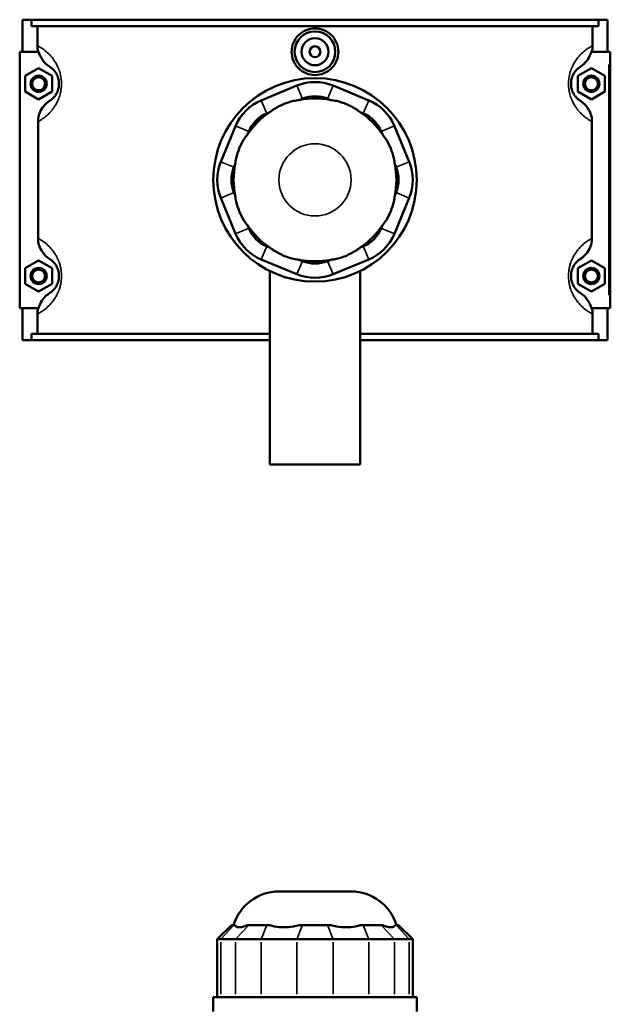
# Model space of a CAD drawing. Header units: inches. Extents: x -2.2 to 49.9, y -1.8 to 49.3.
# Tile 7 of 10: x 15 to 23.6, y 23.8 to 38.1. Entities that reach past the tile are written whole.
import ezdxf

# ---------------------------------------------------------------- set-up
doc = ezdxf.new("R2010")
doc.units = ezdxf.units.IN
doc.header["$MEASUREMENT"] = 0
doc.layers.add('Visible (ANSI)', color=7, linetype='Continuous', lineweight=50)
doc.layers.add('Visible Narrow (ANSI)', color=7, linetype='Continuous', lineweight=35)

msp = doc.modelspace()

# ---------------------------------------------------------------- linework, layer by layer
at = {"layer": 'Visible (ANSI)'}
for p, q in [((15.026, 38.0868), (15.026, 37.6218)), ((15.026, 38.0868), (15.1602, 38.0868)), ((15.1602, 38.0868), (23.3919, 38.0868)), ((15.1602, 37.9938), (15.1602, 38.0868)), ((23.3919, 38.0868), (23.3919, 37.9938)), ((23.3919, 38.0868), (23.526, 38.0868)), ((23.526, 38.0868), (23.526, 37.6218)), ((23.3919, 37.9938), (15.1602, 37.9938)), ((15.2444, 37.7107), (15.2444, 37.9938)), ((23.3076, 37.7107), (23.3076, 37.9938)), ((15.2636, 37.6218), (14.9867, 37.6218)), ((14.9867, 37.6218), (14.9867, 33.9018)), ((23.2885, 37.6218), (23.5457, 37.6218)), ((23.5457, 37.6218), (23.5654, 37.6218)), ((23.5654, 33.9018), (23.5654, 37.6218)), ((15.0654, 37.2704), (15.2623, 37.3841)), ((15.2623, 37.3841), (15.4591, 37.2704)), ((23.2898, 37.3841), (23.093, 37.2704)), ((23.4867, 37.2704), (23.2898, 37.3841)), ((15.0654, 37.0431), (15.0654, 37.2704)), ((15.4591, 37.2704), (15.4591, 37.0431)), ((23.093, 37.2704), (23.093, 37.0431)), ((23.4867, 37.0431), (23.4867, 37.2704)), ((15.2623, 36.9295), (15.0654, 37.0431)), ((15.4591, 37.0431), (15.2623, 36.9295)), ((19.0131, 37.13), (18.4945, 36.9151)), ((20.0576, 36.9151), (19.5389, 37.13)), ((23.093, 37.0431), (23.2898, 36.9295)), ((23.2898, 36.9295), (23.4867, 37.0431)), ((19.0476, 36.9212), (19.092, 36.9395)), ((19.4601, 36.9395), (19.5045, 36.9212)), ((18.5734, 36.7247), (18.6178, 36.7431)), ((19.9343, 36.7431), (19.9787, 36.7247)), ((15.253, 36.6075), (15.253, 34.9161)), ((23.2991, 34.9161), (23.2991, 36.6075)), ((18.1227, 36.5433), (17.9079, 36.0247)), ((18.2947, 36.4201), (18.3131, 36.4645)), ((20.239, 36.4645), (20.2574, 36.4201)), ((20.6442, 36.0247), (20.4294, 36.5433)), ((18.0983, 35.9458), (18.1167, 35.9902)), ((20.4354, 35.9902), (20.4538, 35.9458)), ((17.9079, 35.4989), (18.1227, 34.9803)), ((18.1167, 35.5334), (18.0983, 35.5778)), ((20.4294, 34.9803), (20.6442, 35.4989)), ((20.4538, 35.5778), (20.4354, 35.5334)), ((18.3131, 35.0591), (18.2947, 35.1035)), ((20.2574, 35.1035), (20.239, 35.0591)), ((18.6178, 34.7805), (18.5734, 34.7989)), ((19.9787, 34.7989), (19.9343, 34.7805)), ((15.0654, 34.4804), (15.2623, 34.5941)), ((15.2623, 34.5941), (15.4591, 34.4804)), ((18.4945, 34.6085), (19.0131, 34.3936)), ((19.092, 34.584), (19.0476, 34.6024)), ((19.5045, 34.6024), (19.4601, 34.584)), ((19.5389, 34.3936), (20.0576, 34.6085)), ((23.2898, 34.5941), (23.093, 34.4804)), ((23.4867, 34.4804), (23.2898, 34.5941)), ((15.0654, 34.2531), (15.0654, 34.4804)), ((15.4591, 34.4804), (15.4591, 34.2531)), ((23.093, 34.4804), (23.093, 34.2531)), ((23.4867, 34.2531), (23.4867, 34.4804)), ((18.6205, 34.4382), (18.6205, 31.6318)), ((19.9316, 34.4382), (19.9316, 31.6318)), ((15.2623, 34.1395), (15.0654, 34.2531)), ((15.4591, 34.2531), (15.2623, 34.1395)), ((23.093, 34.2531), (23.2898, 34.1395)), ((23.2898, 34.1395), (23.4867, 34.2531)), ((14.9867, 33.9018), (15.2636, 33.9018)), ((15.026, 33.9018), (15.026, 33.4368)), ((23.5457, 33.9018), (23.2885, 33.9018)), ((23.526, 33.9018), (23.526, 33.4368)), ((23.5654, 33.9018), (23.5457, 33.9018)), ((15.2444, 33.5298), (15.2444, 33.8129)), ((23.3076, 33.5298), (23.3076, 33.8129)), ((18.6205, 33.5298), (15.1602, 33.5298)), ((15.1602, 33.4368), (15.1602, 33.5298)), ((23.3919, 33.5298), (19.9316, 33.5298)), ((23.3919, 33.5298), (23.3919, 33.4368)), ((15.1602, 33.4368), (15.026, 33.4368)), ((15.1602, 33.4368), (18.6205, 33.4368)), ((19.9316, 33.4368), (23.3919, 33.4368)), ((23.526, 33.4368), (23.3919, 33.4368)), ((18.6205, 31.6318), (19.9316, 31.6318)), ((18.7519, 25.4342), (19.8002, 25.4342)), ((18.0617, 24.9463), (17.8556, 24.7402)), ((18.0617, 24.9463), (18.0983, 24.9463)), ((18.1167, 24.9463), (18.0983, 24.9463)), ((18.3131, 24.9463), (18.2947, 24.9463)), ((18.3131, 24.9463), (18.5734, 24.9463)), ((18.6178, 24.9463), (18.5734, 24.9463)), ((19.092, 24.9463), (19.0476, 24.9463)), ((19.092, 24.9463), (19.4601, 24.9463)), ((19.5045, 24.9463), (19.4601, 24.9463)), ((19.9787, 24.9463), (19.9343, 24.9463)), ((19.9787, 24.9463), (20.239, 24.9463)), ((20.2574, 24.9463), (20.239, 24.9463)), ((20.4538, 24.9463), (20.4354, 24.9463)), ((20.4538, 24.9463), (20.4904, 24.9463)), ((20.4904, 24.9463), (20.6965, 24.7402)), ((17.9079, 24.7402), (17.8556, 24.7402)), ((17.8556, 24.7402), (17.8556, 23.9008)), ((17.9079, 24.7402), (18.1227, 24.7402)), ((18.4945, 24.7402), (18.1227, 24.7402)), ((18.4945, 24.7402), (19.0131, 24.7402)), ((19.5389, 24.7402), (19.0131, 24.7402)), ((19.5389, 24.7402), (20.0576, 24.7402)), ((20.4294, 24.7402), (20.0576, 24.7402)), ((20.4294, 24.7402), (20.6442, 24.7402)), ((20.6965, 24.7402), (20.6442, 24.7402)), ((20.6965, 24.7402), (20.6965, 23.9008)), ((20.7531, 23.9008), (17.799, 23.9008)), ((17.799, 23.6917), (17.799, 23.9008)), ((20.7531, 23.6917), (20.7531, 23.9008))]:
    msp.add_line(p, q, dxfattribs=at)
for centre, radius in [((19.276, 37.6218), 0.2953), ((19.276, 37.6218), 0.1969), ((19.276, 37.6218), 0.0787), ((15.2623, 37.1568), 0.1181), ((15.2623, 37.1568), 0.0945), ((19.276, 35.7618), 1.4771), ((23.2898, 37.1568), 0.1181), ((23.2898, 37.1568), 0.0945), ((15.2623, 34.3668), 0.1181), ((15.2623, 34.3668), 0.0945), ((23.2898, 34.3668), 0.1181), ((23.2898, 34.3668), 0.0945)]:
    msp.add_circle(centre, radius, dxfattribs=at)
for centre, radius, start, end in [((19.276, 36.4952), 0.687, 67.5, 112.5), ((18.7574, 36.2804), 0.687, 112.5, 157.5), ((19.276, 35.7618), 1.1817, 78.85363, 101.14637), ((19.276, 36.4952), 0.4809, 67.5, 112.5), ((19.7947, 36.2804), 0.687, 22.5, 67.5), ((19.276, 35.7618), 1.1817, 123.85363, 146.14637), ((19.276, 35.7618), 1.1817, 33.85363, 56.14637), ((18.7574, 36.2804), 0.4809, 112.5, 157.5), ((19.7947, 36.2804), 0.4809, 22.5, 67.5), ((18.5426, 35.7618), 0.687, 157.5, 202.5), ((20.0095, 35.7618), 0.687, 337.5, 22.5), ((18.5426, 35.7618), 0.4809, 157.5, 202.5), ((19.276, 35.7618), 1.1817, 168.85363, 191.14637), ((19.276, 35.7618), 1.1817, 348.85363, 11.14637), ((20.0095, 35.7618), 0.4809, 337.5, 22.5), ((19.276, 35.7618), 1.1817, 213.85363, 236.14637), ((18.7574, 35.2432), 0.4809, 202.5, 247.5), ((19.276, 35.7618), 1.1817, 303.85363, 326.14637), ((19.7947, 35.2432), 0.4809, 292.5, 337.5), ((18.7574, 35.2432), 0.687, 202.5, 247.5), ((19.7947, 35.2432), 0.687, 292.5, 337.5), ((19.276, 35.7618), 1.1817, 258.85363, 281.14637), ((19.276, 35.0283), 0.4809, 247.5, 292.5), ((19.276, 35.0283), 0.687, 247.5, 292.5), ((18.7519, 24.7472), 0.687, 90, 163.15289), ((19.8002, 24.7472), 0.687, 16.84711, 90)]:
    msp.add_arc(centre, radius, start, end, dxfattribs=at)
for points, knots in [([(19.6158, 37.6218), (19.6158, 37.5792), (19.6072, 37.5337), (19.5724, 37.4503), (19.5462, 37.4122), (19.4858, 37.3522), (19.4477, 37.3262), (19.3641, 37.2918), (19.3186, 37.2833), (19.2335, 37.2833), (19.188, 37.2918), (19.1044, 37.3262), (19.0663, 37.3522), (19.0059, 37.4122), (18.9797, 37.4503), (18.9449, 37.5337), (18.9363, 37.5792), (18.9363, 37.6644), (18.9449, 37.7098), (18.9797, 37.7933), (19.0059, 37.8314), (19.0663, 37.8914), (19.1044, 37.9174), (19.188, 37.9518), (19.2335, 37.9603), (19.3186, 37.9603), (19.3641, 37.9518), (19.4477, 37.9174), (19.4858, 37.8914), (19.5462, 37.8314), (19.5724, 37.7933), (19.6072, 37.7098), (19.6158, 37.6644), (19.6158, 37.6218)], [0, 0, 0, 0, 0.3247547, 0.3247547, 0.6495095, 0.6495095, 0.9739947, 0.9739947, 1.29848, 1.29848, 1.6229653, 1.6229653, 1.9474506, 1.9474506, 2.2722053, 2.2722053, 2.59696, 2.59696, 2.9217148, 2.9217148, 3.2464695, 3.2464695, 3.5709548, 3.5709548, 3.8954401, 3.8954401, 4.2199253, 4.2199253, 4.5444106, 4.5444106, 4.8691653, 4.8691653, 5.1939201, 5.1939201, 5.1939201, 5.1939201]), ([(15.2636, 37.6218), (15.268, 37.6043), (15.2737, 37.5873), (15.2904, 37.548), (15.3023, 37.5264), (15.3442, 37.4661), (15.3799, 37.432), (15.4211, 37.4057)], [-0.69705085, -0.69705085, -0.69705085, -0.69705085, -0.55966229, -0.55966229, -0.37198583, -0.37198583, 0, 0, 0, 0]), ([(23.131, 37.4057), (23.1533, 37.42), (23.174, 37.4365), (23.2118, 37.474), (23.2288, 37.4949), (23.2638, 37.5496), (23.2792, 37.5848), (23.2885, 37.6218)], [-0.74775543, -0.74775543, -0.74775543, -0.74775543, -0.54648504, -0.54648504, -0.34237007, -0.34237007, -0.05129101, -0.05129101, -0.05129101, -0.05129101]), ([(15.4211, 37.4057), (15.4278, 37.4014), (15.4352, 37.3964), (15.4522, 37.3832), (15.462, 37.3748), (15.481, 37.3555), (15.4901, 37.3453), (15.5064, 37.3233), (15.5136, 37.3124), (15.5252, 37.2915), (15.5296, 37.2825), (15.5385, 37.2617), (15.5429, 37.2497), (15.5491, 37.2277), (15.5513, 37.2182), (15.5548, 37.1981), (15.5561, 37.1876), (15.5573, 37.1702), (15.5575, 37.1635), (15.5575, 37.1568), (15.5575, 37.1501), (15.5573, 37.1434), (15.5561, 37.126), (15.5548, 37.1155), (15.5513, 37.0954), (15.5491, 37.0859), (15.5429, 37.0639), (15.5385, 37.0519), (15.5296, 37.0311), (15.5252, 37.0221), (15.5136, 37.0012), (15.5064, 36.9903), (15.4901, 36.9683), (15.481, 36.9581), (15.462, 36.9388), (15.4522, 36.9304), (15.4352, 36.9172), (15.4278, 36.9122), (15.4211, 36.9079)], [0.996893, 0.996893, 0.996893, 0.996893, 1.4695156, 1.4695156, 2.0058343, 2.0058343, 2.456951, 2.456951, 2.8083802, 2.8083802, 3.0391119, 3.0391119, 3.2957948, 3.2957948, 3.4716858, 3.4716858, 3.6512888, 3.6512888, 3.761611, 3.761611, 3.761611, 3.8719331, 3.8719331, 4.0515362, 4.0515362, 4.2274272, 4.2274272, 4.4841101, 4.4841101, 4.7148417, 4.7148417, 5.0662709, 5.0662709, 5.5173876, 5.5173876, 6.0537063, 6.0537063, 6.526329, 6.526329, 6.526329, 6.526329]), ([(23.131, 36.9079), (23.1243, 36.9122), (23.1169, 36.9172), (23.0999, 36.9304), (23.0901, 36.9388), (23.0711, 36.9581), (23.062, 36.9683), (23.0457, 36.9903), (23.0384, 37.0012), (23.0269, 37.0221), (23.0224, 37.0311), (23.0136, 37.0519), (23.0092, 37.0639), (23.003, 37.0859), (23.0008, 37.0954), (22.9973, 37.1155), (22.996, 37.126), (22.9948, 37.1434), (22.9945, 37.1501), (22.9945, 37.1568), (22.9945, 37.1635), (22.9948, 37.1702), (22.996, 37.1876), (22.9973, 37.1981), (23.0008, 37.2182), (23.003, 37.2277), (23.0092, 37.2497), (23.0136, 37.2617), (23.0224, 37.2825), (23.0269, 37.2915), (23.0384, 37.3124), (23.0457, 37.3233), (23.062, 37.3453), (23.0711, 37.3555), (23.0901, 37.3748), (23.0999, 37.3832), (23.1169, 37.3964), (23.1243, 37.4014), (23.131, 37.4057)], [0.9968918, 0.9968918, 0.9968918, 0.9968918, 1.4695149, 1.4695149, 2.0058335, 2.0058335, 2.4569501, 2.4569501, 2.8083792, 2.8083792, 3.0391107, 3.0391107, 3.2957936, 3.2957936, 3.4716845, 3.4716845, 3.6512876, 3.6512876, 3.7616097, 3.7616097, 3.7616097, 3.8719319, 3.8719319, 4.0515349, 4.0515349, 4.2274259, 4.2274259, 4.4841088, 4.4841088, 4.7148403, 4.7148403, 5.0662694, 5.0662694, 5.517386, 5.517386, 6.0537046, 6.0537046, 6.5263277, 6.5263277, 6.5263277, 6.5263277]), ([(15.4211, 36.9079), (15.3894, 36.8877), (15.361, 36.8628), (15.3122, 36.8049), (15.2924, 36.772), (15.2617, 36.6955), (15.253, 36.6517), (15.253, 36.6075)], [-0.91345605, -0.91345605, -0.91345605, -0.91345605, -0.62787555, -0.62787555, -0.33730044, -0.33730044, 0, 0, 0, 0]), ([(19.0476, 36.9212), (19.0198, 36.918), (18.9911, 36.9133), (18.9132, 36.8958), (18.8641, 36.8798), (18.8205, 36.8617), (18.7768, 36.8436), (18.7308, 36.8202), (18.6633, 36.7775), (18.6396, 36.7605), (18.6178, 36.7431)], [-0.5693984, -0.5693984, -0.5693984, -0.5693984, -0.3600644, -0.3600644, 0, 0, 0, 0.3600644, 0.3600644, 0.5693984, 0.5693984, 0.5693984, 0.5693984]), ([(19.9343, 36.7431), (19.9125, 36.7605), (19.8888, 36.7775), (19.8213, 36.8202), (19.7753, 36.8436), (19.7316, 36.8617), (19.688, 36.8798), (19.6389, 36.8958), (19.561, 36.9133), (19.5323, 36.918), (19.5045, 36.9212)], [-0.5693984, -0.5693984, -0.5693984, -0.5693984, -0.3600644, -0.3600644, 0, 0, 0, 0.3600644, 0.3600644, 0.5693984, 0.5693984, 0.5693984, 0.5693984]), ([(23.2991, 36.6075), (23.2991, 36.6431), (23.2935, 36.6786), (23.2718, 36.7463), (23.2559, 36.7783), (23.2079, 36.8475), (23.1722, 36.8816), (23.131, 36.9079)], [-0.91442288, -0.91442288, -0.91442288, -0.91442288, -0.64238961, -0.64238961, -0.37198583, -0.37198583, 0, 0, 0, 0]), ([(18.2947, 36.4201), (18.2773, 36.3982), (18.2603, 36.3745), (18.2176, 36.307), (18.1942, 36.261), (18.1762, 36.2174), (18.1581, 36.1737), (18.1421, 36.1247), (18.1246, 36.0467), (18.1198, 36.018), (18.1167, 35.9902)], [-0.5693984, -0.5693984, -0.5693984, -0.5693984, -0.3600644, -0.3600644, 0, 0, 0, 0.3600644, 0.3600644, 0.5693984, 0.5693984, 0.5693984, 0.5693984]), ([(20.4354, 35.9902), (20.4323, 36.018), (20.4275, 36.0467), (20.41, 36.1247), (20.394, 36.1737), (20.3759, 36.2174), (20.3578, 36.261), (20.3345, 36.307), (20.2917, 36.3745), (20.2748, 36.3982), (20.2574, 36.4201)], [-0.5693984, -0.5693984, -0.5693984, -0.5693984, -0.3600644, -0.3600644, 0, 0, 0, 0.3600644, 0.3600644, 0.5693984, 0.5693984, 0.5693984, 0.5693984]), ([(18.1167, 35.5334), (18.1198, 35.5056), (18.1246, 35.4768), (18.1421, 35.3989), (18.1581, 35.3499), (18.1762, 35.3062), (18.1942, 35.2626), (18.2176, 35.2166), (18.2603, 35.1491), (18.2773, 35.1254), (18.2947, 35.1035)], [-0.5693984, -0.5693984, -0.5693984, -0.5693984, -0.3600644, -0.3600644, 0, 0, 0, 0.3600644, 0.3600644, 0.5693984, 0.5693984, 0.5693984, 0.5693984]), ([(20.2574, 35.1035), (20.2748, 35.1254), (20.2917, 35.1491), (20.3345, 35.2166), (20.3578, 35.2626), (20.3759, 35.3062), (20.394, 35.3499), (20.41, 35.3989), (20.4275, 35.4768), (20.4323, 35.5056), (20.4354, 35.5334)], [-0.5693984, -0.5693984, -0.5693984, -0.5693984, -0.3600644, -0.3600644, 0, 0, 0, 0.3600644, 0.3600644, 0.5693984, 0.5693984, 0.5693984, 0.5693984]), ([(15.253, 34.9161), (15.253, 34.8804), (15.2586, 34.845), (15.2803, 34.7773), (15.2961, 34.7453), (15.3442, 34.6761), (15.3799, 34.642), (15.4211, 34.6157)], [-0.91442288, -0.91442288, -0.91442288, -0.91442288, -0.64238961, -0.64238961, -0.37198583, -0.37198583, 0, 0, 0, 0]), ([(23.131, 34.6157), (23.1627, 34.6359), (23.1911, 34.6608), (23.2398, 34.7187), (23.2597, 34.7515), (23.2904, 34.828), (23.2991, 34.8718), (23.2991, 34.9161)], [-0.91345605, -0.91345605, -0.91345605, -0.91345605, -0.62787555, -0.62787555, -0.33730044, -0.33730044, 0, 0, 0, 0]), ([(18.6178, 34.7805), (18.6396, 34.763), (18.6633, 34.7461), (18.7308, 34.7034), (18.7768, 34.68), (18.8205, 34.6619), (18.8641, 34.6438), (18.9132, 34.6278), (18.9911, 34.6103), (19.0198, 34.6056), (19.0476, 34.6024)], [-0.5693984, -0.5693984, -0.5693984, -0.5693984, -0.3600644, -0.3600644, 0, 0, 0, 0.3600644, 0.3600644, 0.5693984, 0.5693984, 0.5693984, 0.5693984]), ([(19.5045, 34.6024), (19.5323, 34.6056), (19.561, 34.6103), (19.6389, 34.6278), (19.688, 34.6438), (19.7316, 34.6619), (19.7753, 34.68), (19.8213, 34.7034), (19.8888, 34.7461), (19.9125, 34.763), (19.9343, 34.7805)], [-0.5693984, -0.5693984, -0.5693984, -0.5693984, -0.3600644, -0.3600644, 0, 0, 0, 0.3600644, 0.3600644, 0.5693984, 0.5693984, 0.5693984, 0.5693984]), ([(15.4211, 34.6157), (15.4278, 34.6114), (15.4352, 34.6064), (15.4522, 34.5932), (15.462, 34.5848), (15.481, 34.5655), (15.4901, 34.5553), (15.5064, 34.5333), (15.5136, 34.5224), (15.5252, 34.5015), (15.5296, 34.4925), (15.5385, 34.4717), (15.5429, 34.4597), (15.5491, 34.4377), (15.5513, 34.4282), (15.5548, 34.4081), (15.5561, 34.3976), (15.5573, 34.3802), (15.5575, 34.3735), (15.5575, 34.3668), (15.5575, 34.3601), (15.5573, 34.3534), (15.5561, 34.336), (15.5548, 34.3255), (15.5513, 34.3054), (15.5491, 34.2959), (15.5429, 34.2739), (15.5385, 34.2619), (15.5296, 34.2411), (15.5252, 34.2321), (15.5136, 34.2112), (15.5064, 34.2003), (15.4901, 34.1783), (15.481, 34.1681), (15.462, 34.1488), (15.4522, 34.1404), (15.4352, 34.1272), (15.4278, 34.1222), (15.4211, 34.1179)], [0.996893, 0.996893, 0.996893, 0.996893, 1.4695159, 1.4695159, 2.0058345, 2.0058345, 2.4569512, 2.4569512, 2.8083803, 2.8083803, 3.0391119, 3.0391119, 3.2957948, 3.2957948, 3.4716858, 3.4716858, 3.6512888, 3.6512888, 3.761611, 3.761611, 3.761611, 3.8719331, 3.8719331, 4.0515362, 4.0515362, 4.2274272, 4.2274272, 4.48411, 4.48411, 4.7148416, 4.7148416, 5.0662707, 5.0662707, 5.5173874, 5.5173874, 6.053706, 6.053706, 6.526329, 6.526329, 6.526329, 6.526329]), ([(23.131, 34.1179), (23.1243, 34.1222), (23.1169, 34.1272), (23.0999, 34.1404), (23.0901, 34.1488), (23.0711, 34.1681), (23.062, 34.1783), (23.0457, 34.2003), (23.0384, 34.2112), (23.0269, 34.2321), (23.0224, 34.2411), (23.0136, 34.2619), (23.0092, 34.2739), (23.003, 34.2959), (23.0008, 34.3054), (22.9973, 34.3255), (22.996, 34.336), (22.9948, 34.3534), (22.9945, 34.3601), (22.9945, 34.3668), (22.9945, 34.3735), (22.9948, 34.3802), (22.996, 34.3976), (22.9973, 34.4081), (23.0008, 34.4282), (23.003, 34.4377), (23.0092, 34.4597), (23.0136, 34.4717), (23.0224, 34.4925), (23.0269, 34.5015), (23.0384, 34.5224), (23.0457, 34.5333), (23.062, 34.5553), (23.0711, 34.5655), (23.0901, 34.5848), (23.0999, 34.5932), (23.1169, 34.6064), (23.1243, 34.6114), (23.131, 34.6157)], [0.9963729, 0.9963729, 0.9963729, 0.9963729, 1.4690015, 1.4690015, 2.0053189, 2.0053189, 2.4564348, 2.4564348, 2.8078625, 2.8078625, 3.0385926, 3.0385926, 3.2952752, 3.2952752, 3.4711658, 3.4711658, 3.6507687, 3.6507687, 3.7610909, 3.7610909, 3.7610909, 3.8714131, 3.8714131, 4.051016, 4.051016, 4.2269066, 4.2269066, 4.4835892, 4.4835892, 4.7143193, 4.7143193, 5.065747, 5.065747, 5.5168629, 5.5168629, 6.0531803, 6.0531803, 6.5258089, 6.5258089, 6.5258089, 6.5258089]), ([(15.4211, 34.1179), (15.3988, 34.1036), (15.378, 34.0871), (15.3402, 34.0496), (15.3233, 34.0287), (15.2882, 33.974), (15.2729, 33.9387), (15.2636, 33.9018)], [-0.74775543, -0.74775543, -0.74775543, -0.74775543, -0.54648504, -0.54648504, -0.34237007, -0.34237007, -0.05129101, -0.05129101, -0.05129101, -0.05129101]), ([(23.2885, 33.9018), (23.2841, 33.9192), (23.2784, 33.9363), (23.2617, 33.9756), (23.2498, 33.9972), (23.2079, 34.0575), (23.1722, 34.0916), (23.131, 34.1179)], [-0.69705085, -0.69705085, -0.69705085, -0.69705085, -0.55966229, -0.55966229, -0.37198583, -0.37198583, 0, 0, 0, 0]), ([(18.1167, 24.9463), (18.1198, 24.9386), (18.1246, 24.932), (18.1421, 24.9183), (18.1581, 24.9144), (18.1762, 24.9144), (18.1942, 24.9144), (18.2176, 24.9183), (18.2603, 24.932), (18.2773, 24.9386), (18.2947, 24.9463)], [-0.5693984, -0.5693984, -0.5693984, -0.5693984, -0.3600644, -0.3600644, 0, 0, 0, 0.3600644, 0.3600644, 0.5693984, 0.5693984, 0.5693984, 0.5693984]), ([(18.6178, 24.9463), (18.6396, 24.9386), (18.6633, 24.932), (18.7308, 24.9183), (18.7768, 24.9144), (18.8205, 24.9144), (18.8641, 24.9144), (18.9132, 24.9183), (18.9911, 24.932), (19.0198, 24.9386), (19.0476, 24.9463)], [-0.5693984, -0.5693984, -0.5693984, -0.5693984, -0.3600644, -0.3600644, 0, 0, 0, 0.3600644, 0.3600644, 0.5693984, 0.5693984, 0.5693984, 0.5693984]), ([(19.5045, 24.9463), (19.5323, 24.9386), (19.561, 24.932), (19.6389, 24.9183), (19.688, 24.9144), (19.7316, 24.9144), (19.7753, 24.9144), (19.8213, 24.9183), (19.8888, 24.932), (19.9125, 24.9386), (19.9343, 24.9463)], [-0.5693984, -0.5693984, -0.5693984, -0.5693984, -0.3600644, -0.3600644, 0, 0, 0, 0.3600644, 0.3600644, 0.5693984, 0.5693984, 0.5693984, 0.5693984]), ([(20.2574, 24.9463), (20.2748, 24.9386), (20.2917, 24.932), (20.3345, 24.9183), (20.3578, 24.9144), (20.3759, 24.9144), (20.394, 24.9144), (20.41, 24.9183), (20.4275, 24.932), (20.4323, 24.9386), (20.4354, 24.9463)], [-0.5693984, -0.5693984, -0.5693984, -0.5693984, -0.3600644, -0.3600644, 0, 0, 0, 0.3600644, 0.3600644, 0.5693984, 0.5693984, 0.5693984, 0.5693984])]:
    msp.add_open_spline(points, degree=3, knots=knots, dxfattribs=at)
for points in [[(15.2562, 37.6218), (15.2484, 37.6508), (15.2444, 37.6807), (15.2444, 37.7107)], [(23.3076, 37.7107), (23.3076, 37.6806), (23.3037, 37.6507), (23.2959, 37.6218)], [(15.2444, 33.8129), (15.2444, 33.843), (15.2484, 33.8728), (15.2562, 33.9018)], [(23.2959, 33.9018), (23.3037, 33.8728), (23.3076, 33.8429), (23.3076, 33.8129)]]:
    msp.add_open_spline(points, degree=3, dxfattribs=at)
at = {"layer": 'Visible Narrow (ANSI)'}
for p, q in [((23.5457, 37.4358), (23.5457, 34.0878)), ((19.0881, 36.9491), (19.0171, 37.1204)), ((19.464, 36.9491), (19.535, 37.1204)), ((18.4984, 36.9056), (18.5694, 36.7342)), ((19.9826, 36.7342), (20.0536, 36.9056)), ((18.3036, 36.4684), (18.1322, 36.5394)), ((20.2485, 36.4684), (20.4199, 36.5394)), ((18.0888, 35.9498), (17.9174, 36.0208)), ((20.4633, 35.9498), (20.6347, 36.0208)), ((18.0888, 35.5738), (17.9174, 35.5028)), ((20.4633, 35.5738), (20.6347, 35.5028)), ((18.3036, 35.0552), (18.1322, 34.9842)), ((20.2485, 35.0552), (20.4199, 34.9842)), ((18.5694, 34.7893), (18.4984, 34.618)), ((19.9826, 34.7893), (20.0536, 34.618)), ((19.0881, 34.5745), (19.0171, 34.4031)), ((19.464, 34.5745), (19.535, 34.4031)), ((18.0888, 24.936), (17.9174, 24.7505)), ((18.3036, 24.936), (18.1322, 24.7505)), ((18.5694, 24.936), (18.4984, 24.7505)), ((19.0881, 24.936), (19.0171, 24.7505)), ((19.464, 24.936), (19.535, 24.7505)), ((19.9826, 24.936), (20.0536, 24.7505)), ((20.2485, 24.936), (20.4199, 24.7505)), ((20.4633, 24.936), (20.6347, 24.7505)), ((17.9079, 23.9428), (17.9079, 24.6983)), ((18.1227, 24.6983), (18.1227, 23.9428)), ((18.4945, 23.9428), (18.4945, 24.6983)), ((19.0131, 24.6983), (19.0131, 23.9428)), ((19.5389, 23.9428), (19.5389, 24.6983)), ((20.0576, 24.6983), (20.0576, 23.9428)), ((20.4294, 23.9428), (20.4294, 24.6983)), ((20.6442, 24.6983), (20.6442, 23.9428))]:
    msp.add_line(p, q, dxfattribs=at)
msp.add_circle((19.276, 35.7618), 0.5241, dxfattribs=at)
for points, knots in [([(15.253, 36.6075), (15.2558, 36.609), (15.2585, 36.6105), (15.2801, 36.6226), (15.3011, 36.6355), (15.3456, 36.6671), (15.3687, 36.6852), (15.4136, 36.7269), (15.435, 36.7491), (15.4736, 36.7967), (15.4906, 36.8202), (15.5179, 36.8654), (15.5284, 36.8848), (15.5493, 36.9298), (15.5596, 36.9557), (15.5742, 37.0035), (15.5794, 37.024), (15.5878, 37.0674), (15.5909, 37.0902), (15.5937, 37.1278), (15.5942, 37.1423), (15.5942, 37.1568), (15.5942, 37.1713), (15.5937, 37.1857), (15.5909, 37.2234), (15.5878, 37.2462), (15.5794, 37.2896), (15.5742, 37.3101), (15.5596, 37.3579), (15.5493, 37.3838), (15.5284, 37.4288), (15.5179, 37.4482), (15.4906, 37.4933), (15.4736, 37.5169), (15.435, 37.5645), (15.4136, 37.5867), (15.3687, 37.6284), (15.3456, 37.6465), (15.3011, 37.6781), (15.2801, 37.691), (15.2555, 37.7048), (15.2499, 37.7079), (15.2444, 37.7107)], [-6.72351, -6.72351, -6.72351, -6.72351, -6.6351881, -6.6351881, -6.0537063, -6.0537063, -5.5173876, -5.5173876, -5.0662709, -5.0662709, -4.7148417, -4.7148417, -4.4841101, -4.4841101, -4.2274272, -4.2274272, -4.0515362, -4.0515362, -3.8719331, -3.8719331, -3.761611, -3.761611, -3.761611, -3.6512888, -3.6512888, -3.4716858, -3.4716858, -3.2957948, -3.2957948, -3.0391119, -3.0391119, -2.8083802, -2.8083802, -2.456951, -2.456951, -2.0058343, -2.0058343, -1.4695156, -1.4695156, -0.8880339, -0.8880339, -0.7051461, -0.7051461, -0.7051461, -0.7051461]), ([(23.3076, 37.7107), (23.3022, 37.7079), (23.2966, 37.7048), (23.272, 37.691), (23.251, 37.6781), (23.2065, 37.6465), (23.1834, 37.6284), (23.1385, 37.5867), (23.117, 37.5645), (23.0785, 37.5169), (23.0614, 37.4933), (23.0342, 37.4482), (23.0237, 37.4288), (23.0028, 37.3838), (22.9925, 37.3579), (22.9779, 37.3101), (22.9727, 37.2896), (22.9643, 37.2462), (22.9612, 37.2234), (22.9584, 37.1857), (22.9579, 37.1713), (22.9579, 37.1568), (22.9579, 37.1423), (22.9584, 37.1278), (22.9612, 37.0902), (22.9643, 37.0674), (22.9727, 37.024), (22.9779, 37.0035), (22.9925, 36.9557), (23.0028, 36.9298), (23.0237, 36.8848), (23.0342, 36.8654), (23.0614, 36.8202), (23.0785, 36.7967), (23.117, 36.7491), (23.1385, 36.7269), (23.1834, 36.6852), (23.2065, 36.6671), (23.251, 36.6355), (23.272, 36.6226), (23.2935, 36.6105), (23.2963, 36.609), (23.2991, 36.6075)], [-6.8180746, -6.8180746, -6.8180746, -6.8180746, -6.6351878, -6.6351878, -6.0537046, -6.0537046, -5.517386, -5.517386, -5.0662694, -5.0662694, -4.7148403, -4.7148403, -4.4841088, -4.4841088, -4.2274259, -4.2274259, -4.0515349, -4.0515349, -3.8719319, -3.8719319, -3.7616097, -3.7616097, -3.7616097, -3.6512876, -3.6512876, -3.4716845, -3.4716845, -3.2957936, -3.2957936, -3.0391107, -3.0391107, -2.8083792, -2.8083792, -2.4569501, -2.4569501, -2.0058335, -2.0058335, -1.4695149, -1.4695149, -0.8880317, -0.8880317, -0.7997107, -0.7997107, -0.7997107, -0.7997107]), ([(15.2444, 33.8129), (15.2499, 33.8157), (15.2555, 33.8188), (15.2801, 33.8326), (15.3011, 33.8455), (15.3456, 33.8771), (15.3687, 33.8952), (15.4136, 33.9369), (15.435, 33.9591), (15.4736, 34.0067), (15.4906, 34.0302), (15.5179, 34.0754), (15.5284, 34.0948), (15.5493, 34.1398), (15.5596, 34.1657), (15.5742, 34.2135), (15.5794, 34.234), (15.5878, 34.2774), (15.5909, 34.3002), (15.5937, 34.3378), (15.5942, 34.3523), (15.5942, 34.3668), (15.5942, 34.3813), (15.5937, 34.3957), (15.5909, 34.4334), (15.5878, 34.4562), (15.5794, 34.4996), (15.5742, 34.5201), (15.5596, 34.5679), (15.5493, 34.5938), (15.5284, 34.6388), (15.5179, 34.6582), (15.4906, 34.7033), (15.4736, 34.7269), (15.435, 34.7745), (15.4136, 34.7967), (15.3687, 34.8384), (15.3456, 34.8565), (15.3011, 34.8881), (15.2801, 34.901), (15.2585, 34.9131), (15.2558, 34.9146), (15.253, 34.9161)], [-6.8180758, -6.8180758, -6.8180758, -6.8180758, -6.6351887, -6.6351887, -6.053706, -6.053706, -5.5173874, -5.5173874, -5.0662707, -5.0662707, -4.7148416, -4.7148416, -4.48411, -4.48411, -4.2274272, -4.2274272, -4.0515362, -4.0515362, -3.8719331, -3.8719331, -3.761611, -3.761611, -3.761611, -3.6512888, -3.6512888, -3.4716858, -3.4716858, -3.2957948, -3.2957948, -3.0391119, -3.0391119, -2.8083803, -2.8083803, -2.4569512, -2.4569512, -2.0058345, -2.0058345, -1.4695159, -1.4695159, -0.8880333, -0.8880333, -0.799712, -0.799712, -0.799712, -0.799712]), ([(23.2991, 34.9161), (23.2963, 34.9146), (23.2935, 34.9131), (23.272, 34.901), (23.251, 34.8881), (23.2065, 34.8565), (23.1834, 34.8384), (23.1385, 34.7967), (23.117, 34.7745), (23.0785, 34.7269), (23.0614, 34.7033), (23.0342, 34.6582), (23.0237, 34.6388), (23.0028, 34.5938), (22.9925, 34.5679), (22.9779, 34.5201), (22.9727, 34.4996), (22.9643, 34.4562), (22.9612, 34.4334), (22.9584, 34.3957), (22.9579, 34.3813), (22.9579, 34.3668), (22.9579, 34.3523), (22.9584, 34.3378), (22.9612, 34.3002), (22.9643, 34.2774), (22.9727, 34.234), (22.9779, 34.2135), (22.9925, 34.1657), (23.0028, 34.1398), (23.0237, 34.0948), (23.0342, 34.0754), (23.0614, 34.0302), (23.0785, 34.0067), (23.117, 33.9591), (23.1385, 33.9369), (23.1834, 33.8952), (23.2065, 33.8771), (23.251, 33.8455), (23.272, 33.8326), (23.2966, 33.8188), (23.3022, 33.8157), (23.3076, 33.8129)], [-6.7229899, -6.7229899, -6.7229899, -6.7229899, -6.6346803, -6.6346803, -6.0531803, -6.0531803, -5.5168629, -5.5168629, -5.065747, -5.065747, -4.7143193, -4.7143193, -4.4835892, -4.4835892, -4.2269066, -4.2269066, -4.051016, -4.051016, -3.8714131, -3.8714131, -3.7610909, -3.7610909, -3.7610909, -3.6507687, -3.6507687, -3.4711658, -3.4711658, -3.2952752, -3.2952752, -3.0385926, -3.0385926, -2.8078625, -2.8078625, -2.4564348, -2.4564348, -2.0053189, -2.0053189, -1.4690015, -1.4690015, -0.8875015, -0.8875015, -0.7046261, -0.7046261, -0.7046261, -0.7046261])]:
    msp.add_open_spline(points, degree=3, knots=knots, dxfattribs=at)

doc.saveas('drawing.dxf')
